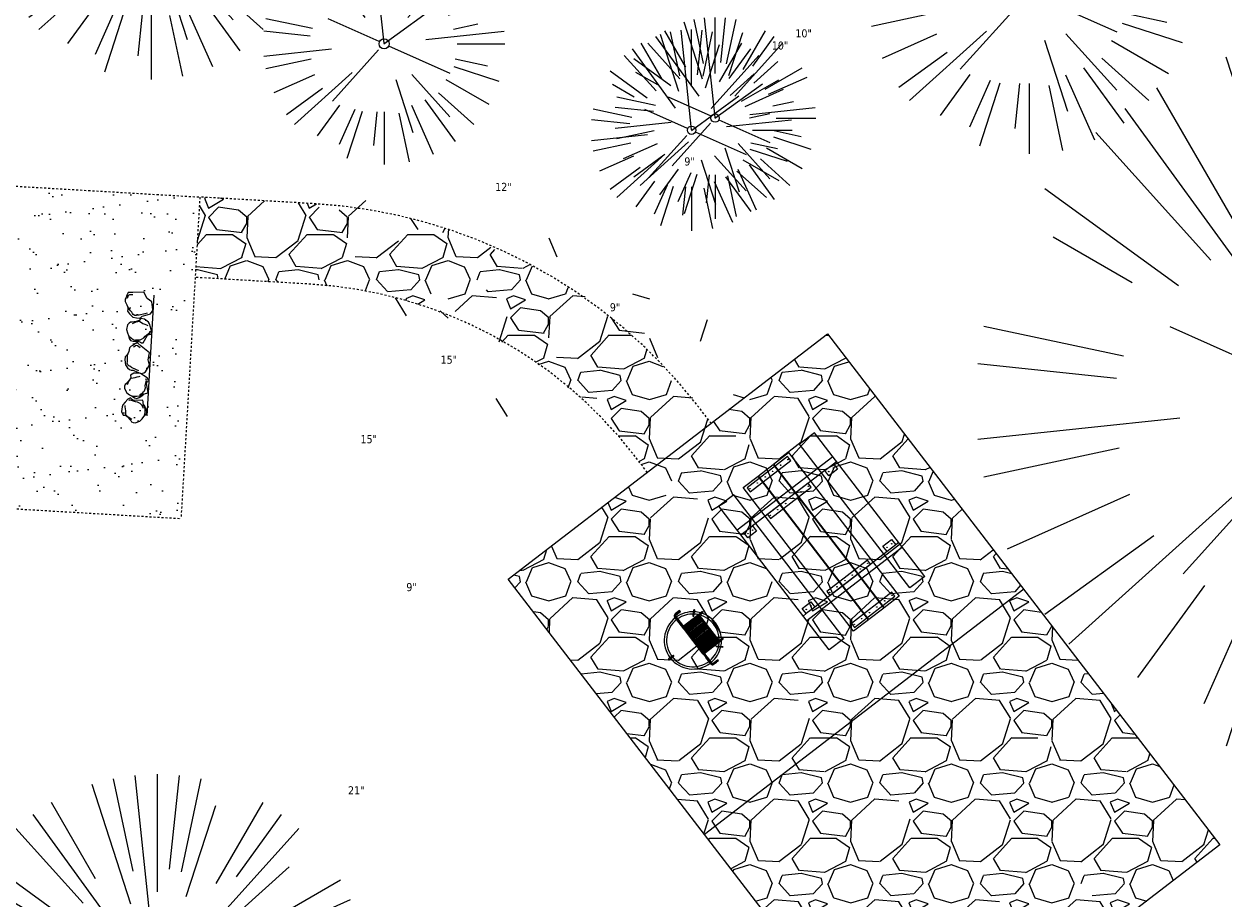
# Model space of a CAD drawing. Header units: feet. Extents: x 1133447 to 1140710, y 647622 to 649877.
# Tile 62 of 84: x 1134814 to 1134874, y 649174 to 649218. Entities that reach past the tile are written whole.
import ezdxf

# ---------------------------------------------------------------- set-up
doc = ezdxf.new("R2010")
doc.units = ezdxf.units.FT
doc.header["$MEASUREMENT"] = 0
doc.linetypes.add('RAD', pattern=[0.13, 0.08, -0.05])
for name, color, linetype, lineweight in [('-ANGLE-IRON', 8, 'Continuous', 25), ('V-SITE-VEGE', 8, 'Continuous', 18), ('V-SITE-VEGE-TEXT', 8, 'Continuous', 18)]:
    doc.layers.add(name, color=color, linetype=linetype, lineweight=lineweight)
for name, color, linetype in [('-BARRIERROCK', 6, 'Continuous'), ('-BOLTS-LAGS-SCREWS', 7, 'Continuous'), ('-CONCRETE', 9, 'Continuous'), ('-HARDWARE', 7, 'Continuous'), ('-TIMBER', 5, 'Continuous'), ('C-CAMPSITE-PADS', 6, 'Continuous'), ('C-PRKG-ASPH', 8, 'Continuous'), ('C-PRKG-GRVL', 8, 'Continuous'), ('C-PRKG-WHEL-STOP', 9, 'Continuous'), ('C-ROAD-GRVL', 1, 'RAD'), ('C-SWLK-GRVL', 6, 'RAD'), ('C-SWLK-GRVL-PATT', 8, 'Continuous'), ('G-XREF', 7, 'Continuous'), ('L-BARRIERROCK', 6, 'Continuous')]:
    doc.layers.add(name, color=color, linetype=linetype)
doc.styles.add('SEI-Dim & Leader', font='tahoma.ttf')

# ---------------------------------------------------------------- blocks, each defined once
blk = doc.blocks.new('V-SITE-VEGE-Coniferious Tree 2')
at = {"color": 0, "linetype": 'ByBlock'}
for p, q in [((-0.0003172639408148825, 0.0025937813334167), (-0.05229705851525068, 0.4972664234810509)), ((-3.601054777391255e-05, 0.2219193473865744), (-3.601054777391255e-05, 0.5000060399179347)), ((0.02890183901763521, 0.2753366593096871), (0.05222503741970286, 0.4972664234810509)), ((-0.0574950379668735, 0.2703678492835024), (-0.1039851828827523, 0.4890788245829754)), ((0.0571938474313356, 0.2692740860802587), (0.1039131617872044, 0.4890788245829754)), ((-0.06264093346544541, 0.1926377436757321), (-0.1545378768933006, 0.4755369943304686)), ((-0.1460065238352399, 0.2528363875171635), (-0.2500390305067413, 0.4330260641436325)), ((0.139142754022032, 0.2410654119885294), (0.2499670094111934, 0.4330260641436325)), ((0.06850648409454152, 0.2109817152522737), (0.1382469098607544, 0.425630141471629)), ((-0.07913071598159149, 0.1088658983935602), (-0.2939353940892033, 0.4045257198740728)), ((0.1868724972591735, 0.2572635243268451), (0.2938633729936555, 0.4045257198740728)), ((-0.1756943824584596, 0.1950752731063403), (-0.3346129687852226, 0.3715878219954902)), ((0.09777767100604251, 0.108636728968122), (0.3345409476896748, 0.3715878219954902)), ((-0.2201011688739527, 0.1598873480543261), (-0.4045617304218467, 0.2938993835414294)), ((0.1919663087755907, 0.1728666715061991), (0.3115823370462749, 0.2805763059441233)), ((0.2487690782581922, 0.143647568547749), (0.4329900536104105, 0.2500030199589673)), ((-0.2844040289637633, 0.1641894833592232), (-0.393144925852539, 0.2269610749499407)), ((0.2658942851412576, 0.1183972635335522), (0.4567507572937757, 0.2033670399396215)), ((-0.0009318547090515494, -0.0006770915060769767), (0.2349564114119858, 0.1707208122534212)), ((-0.2961437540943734, 0.06292784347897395), (-0.4891148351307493, 0.1039491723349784)), ((-0.01992166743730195, 0.008854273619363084), (-0.2318825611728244, 0.1032199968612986)), ((0.2872695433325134, 0.06106323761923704), (0.3884790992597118, 0.08257391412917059)), ((-0.3060292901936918, 0.03215663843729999), (-0.4973024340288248, 0.05226104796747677)), ((0.173080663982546, 0.01818771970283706), (0.497230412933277, 0.05226104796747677)), ((0.3024988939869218, 0), (0.4999700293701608, 0)), ((0.01849546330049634, -0.008260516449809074), (0.2719985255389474, -0.1211160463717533)), ((-0.2182782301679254, -0.02292736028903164), (-0.4973024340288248, -0.05226104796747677)), ((-0.02300503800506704, -0.02554197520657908), (-0.2137781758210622, -0.2373882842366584)), ((-0.302185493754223, -0.0642195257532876), (-0.4891148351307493, -0.1039491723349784)), ((0.2936342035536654, -0.06241742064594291), (0.4274066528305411, -0.09084484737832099)), ((0.2891445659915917, -0.09395946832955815), (0.4755009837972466, -0.1545018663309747)), ((-0.2881436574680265, -0.1282723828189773), (-0.4568227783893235, -0.2033670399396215)), ((-0.1320480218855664, -0.1188660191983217), (-0.3716238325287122, -0.3345769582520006)), ((0.1143820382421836, -0.1271057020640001), (0.2718110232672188, -0.301920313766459)), ((0.04781873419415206, -0.1473038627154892), (0.1192466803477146, -0.3671294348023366)), ((0.2555295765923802, -0.1475434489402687), (0.4329900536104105, -0.2500030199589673)), ((-0.254528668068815, -0.1848980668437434), (-0.4045617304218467, -0.2938993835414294)), ((0.2253521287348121, -0.2029399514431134), (0.3715518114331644, -0.3345769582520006)), ((0.1688618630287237, -0.2324611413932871), (0.2938633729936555, -0.4045257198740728)), ((-0.1842986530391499, -0.2536176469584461), (-0.2766747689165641, -0.3807650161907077)), ((0.1131111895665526, -0.2541280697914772), (0.2033310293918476, -0.4567867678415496)), ((-0.1213812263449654, -0.2725449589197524), (-0.1855903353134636, -0.4167758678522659)), ((-0.09098502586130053, -0.2799408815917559), (-0.1545378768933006, -0.4755369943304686)), ((-0.02966136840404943, -0.2817638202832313), (-0.04434904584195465, -0.4216092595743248)), ((-3.601054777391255e-05, -0.2817638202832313), (-3.601054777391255e-05, -0.5000060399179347)), ((0.06104806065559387, -0.2873055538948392), (0.1039131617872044, -0.4890788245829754))]:
    blk.add_line(p, q, dxfattribs=at)
blk.add_circle((-3.601054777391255e-05, 0), 0.02083358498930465)
blk = doc.blocks.new('C_XBASE-PACTOLA_02403811')
at = {"layer": 'V-SITE-VEGE'}
for p, xscale, yscale, zscale in [((1134820.284, 649222.475), 14.99981880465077, 14.99981880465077, 14.99981880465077), ((1134848.302, 649213.065), 9.999879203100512, 9.999879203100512, 9.999879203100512), ((1134847.131, 649212.461), 9.999879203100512, 9.999879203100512, 9.999879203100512), ((1134879.251, 649198.974), 35.99956513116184, 35.99956513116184, 35.99956513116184), ((1134820.595, 649169.968), 20.99974632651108, 20.99974632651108, 20.99974632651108)]:
    blk.add_blockref('V-SITE-VEGE-Coniferious Tree 2', p, dxfattribs=dict(at, xscale=xscale, yscale=yscale, zscale=zscale))
at = {"layer": 'V-SITE-VEGE', "rotation": 8.537736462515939e-07}
for p, xscale, yscale, zscale in [((1134863.901, 649219.284), 15.99980672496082, 15.99980672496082, 15.99980672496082), ((1134831.859, 649216.754), 11.99985504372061, 11.99985504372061, 11.99985504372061)]:
    blk.add_blockref('V-SITE-VEGE-Coniferious Tree 2', p, dxfattribs=dict(at, xscale=xscale, yscale=yscale, zscale=zscale))
at = {"layer": 'V-SITE-VEGE-TEXT', "char_height": 0.4, "attachment_point": 7, "style": 'SEI-Dim & Leader'}
for s, insert in [('10"', (1134852.288302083, 649217.065)), ('10"', (1134851.117302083, 649216.461)), ('9"', (1134846.771671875, 649210.703)), ('12"', (1134837.3765625, 649209.446)), ('9"', (1134843.071671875, 649203.458)), ('15"', (1134834.664453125, 649200.853)), ('15"', (1134830.684453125, 649196.904)), ('9"', (1134832.961671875, 649189.556)), ('21"', (1134830.066234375, 649179.468))]:
    blk.add_mtext(s, dxfattribs=dict(at, insert=insert))
blk = doc.blocks.new("3'_BarrierRock")
at = {"layer": '-BARRIERROCK', "flags": 128}
for points in [[(7.788745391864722, -10.83599130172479), (15.37584164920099, -7.013299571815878), (15.29339322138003, 5.772875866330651), (15.53940092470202, 11.48821756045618), (12.61293536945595, 13.25443124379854), (9.559602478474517, 14.020650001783), (7.896299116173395, 15.17149251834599), (5.0074623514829, 15.27774238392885), (1.184128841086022, 13.5566322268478), (-1.773717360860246, 12.30032189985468), (-4.668762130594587, 12.49504304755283), (-6.532605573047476, 12.75826500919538), (-9.693894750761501, 10.83101043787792), (-13.81968260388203, 6.597990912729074), (-15.03526147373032, 2.502188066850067), (-15.26967657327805, -0.6090469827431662), (-14.52306864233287, -2.735788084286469), (-13.24140319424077, -4.423817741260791), (-11.73157866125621, -10.28614114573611), (-10.431383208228, -14.56568854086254), (-7.82677889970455, -16.37545728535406), (-5.721542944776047, -17.40100748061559), (3.706213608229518, -16.32156577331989), (7.788745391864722, -10.83599130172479)], [(-9.711106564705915, -10.39331387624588), (-10.5300777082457, -7.445199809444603), (-11.71742566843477, -0.8881917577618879), (-11.78460385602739, 1.381934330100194), (-12.21957472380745, 2.822567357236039), (-12.05729048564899, 4.284038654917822), (-10.69748708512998, 6.20744678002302), (-9.49682440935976, 7.089662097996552), (-8.10341169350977, 7.878026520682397), (-6.436167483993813, 9.303217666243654), (-4.026830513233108, 11.00878191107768), (-1.773717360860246, 12.30032189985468)], [(8.960381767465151, 12.60775377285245), (12.36066444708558, 11.15115335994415), (13.19341137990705, 9.417106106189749), (13.26279921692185, 7.683076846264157), (13.26279921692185, 5.810297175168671)]]:
    blk.add_lwpolyline(points, dxfattribs=at)
blk = doc.blocks.new("5'_BarrierRock")
at = {"layer": 'L-BARRIERROCK', "flags": 128}
for points in [[(3.796977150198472, 25.21031587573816), (-3.971151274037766, 23.41838866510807), (-10.84293678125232, 21.02912666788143), (-17.7147222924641, 19.53586684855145), (-22.19627771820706, 16.54930863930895), (-24.28770915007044, 10.27760197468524), (-26.0803419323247, 0.1233349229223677), (-25.48279766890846, -2.863184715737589), (-26.97668484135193, -7.044335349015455), (-29.06806322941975, -9.732226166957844), (-29.36686187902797, -13.31608058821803), (-11.14168239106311, -24.66494006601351), (-9.05030400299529, -29.74205430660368), (-9.05030400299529, -31.53398151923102), (-8.751505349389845, -33.62457612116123), (-1.87971984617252, -34.52053972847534), (7.680988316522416, -31.83264891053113), (16.04666099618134, -30.04072169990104), (19.63192655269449, -27.3528308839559), (27.10125632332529, -18.69186222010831), (28.89388910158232, -9.433597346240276), (24.11353502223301, -5.551075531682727), (22.02210359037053, 1.616633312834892), (21.42455933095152, 6.096412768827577), (20.82701507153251, 11.17356558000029), (21.12581372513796, 15.05604882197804), (19.03438229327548, 18.63990324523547), (15.15031808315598, 22.22375766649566), (3.796977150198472, 25.21031587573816)], [(-24.28770915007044, -3.759148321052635), (-24.28770915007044, 1.317965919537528), (-22.19627771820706, 8.187007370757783), (-18.61101215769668, 13.26412161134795), (-14.42820234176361, 18.04260703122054), (-11.44048104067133, 19.83453424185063)], [(-20.40364493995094, 4.603152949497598), (-21.8975321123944, -2.56455589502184), (-21.29998785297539, -6.447039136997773), (-20.40364493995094, -9.433597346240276), (-17.11717803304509, -15.70534258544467), (-12.93431516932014, -18.99052961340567), (-6.958872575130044, -26.75553466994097), (-5.46498540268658, -29.44342548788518), (-3.373607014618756, -30.63801791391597), (-1.87971984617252, -30.63801791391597)], [(17.54049512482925, 10.8748981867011), (21.62729471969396, 1.526720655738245), (22.61964785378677, -6.148371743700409), (17.24174951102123, -14.21204419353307), (15.44911673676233, -18.39319482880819), (13.35768530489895, -22.87301285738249), (12.1625967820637, -25.56090367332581)]]:
    blk.add_lwpolyline(points, dxfattribs=at)
blk = doc.blocks.new('Wheel_Stop')
at = {"layer": 'Defpoints'}
blk.add_line((-35.99999999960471, 6.749999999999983), (36, 6.749999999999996), dxfattribs=at)
at = {"layer": 'L-BARRIERROCK'}
for name, p, xscale, yscale, zscale, rotation in [("3'_BarrierRock", (-29.38382167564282, -2.169359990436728), 0.4999999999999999, 0.4999999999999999, 0.4999999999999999, 185.0722838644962), ("5'_BarrierRock", (-14.1621457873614, -1.887886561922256), 0.25, 0.25, 0.25, 185.0722838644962), ("3'_BarrierRock", (2.711236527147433, -1.001804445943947), 0.4999999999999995, 0.4999999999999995, 0.4999999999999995, 145.0722838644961), ("5'_BarrierRock", (19.27620131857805, -0.7989231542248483), 0.25, 0.25, 0.25, 225.0722838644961), ("5'_BarrierRock", (33.95408758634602, -0.1712785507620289), 0.2499999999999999, 0.2499999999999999, 0.2499999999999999, 307.3245524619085)]:
    blk.add_blockref(name, p, dxfattribs=dict(at, xscale=xscale, yscale=yscale, zscale=zscale, rotation=rotation))
blk = doc.blocks.new('10FT_Precast Table')
at = {"layer": '-ANGLE-IRON'}
for p, q in [((-28.53399626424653, 27.12499979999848), (-28.53399626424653, 33.62500020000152)), ((-28.53399626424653, 33.62500020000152), (-24.53403626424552, 33.62500020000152)), ((-24.53403626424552, 33.62500020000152), (-24.53403626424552, 27.12499979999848)), ((28.46604333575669, 27.12499979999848), (28.46604333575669, 33.62500020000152)), ((28.46604333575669, 33.62500020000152), (32.4660033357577, 33.62500020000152)), ((32.4660033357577, 33.62500020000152), (32.4660033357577, 27.12499979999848)), ((-24.53403626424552, 27.12499979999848), (-28.53399626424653, 27.12499979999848)), ((32.4660033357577, 27.12499979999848), (28.46604333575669, 27.12499979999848)), ((-49.49999999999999, 15.84066587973), (-52.49999999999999, 15.84066587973)), ((-52.49999999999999, 15.84066587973), (-52.49999999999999, -14.65933416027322)), ((-49.49999999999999, -14.65933416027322), (-49.49999999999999, 15.84066587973)), ((-25.53399626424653, 15.8406658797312), (-28.53399626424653, 15.8406658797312)), ((-28.53399626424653, 15.8406658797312), (-28.53399626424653, -14.65933416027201)), ((-25.53399626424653, -14.65933416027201), (-25.53399626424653, 15.8406658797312)), ((32.4660033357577, 15.84066587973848), (29.4660033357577, 15.84066587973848)), ((29.4660033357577, 15.84066587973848), (29.4660033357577, -14.65933416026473)), ((32.4660033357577, -14.65933416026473), (32.4660033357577, 15.84066587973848)), ((52.50000000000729, 15.8406658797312), (49.50000000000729, 15.8406658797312)), ((49.50000000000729, 15.8406658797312), (49.50000000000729, -14.65933416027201)), ((52.50000000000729, -14.65933416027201), (52.50000000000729, 15.8406658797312)), ((-52.49999999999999, -14.65933416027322), (-49.49999999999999, -14.65933416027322)), ((-28.53399626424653, -14.65933416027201), (-25.53399626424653, -14.65933416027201)), ((29.4660033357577, -14.65933416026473), (32.4660033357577, -14.65933416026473)), ((49.50000000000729, -14.65933416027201), (52.50000000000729, -14.65933416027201)), ((-28.53399626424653, -33.62500019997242), (-28.53399626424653, -27.12499979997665)), ((-28.53399626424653, -27.12499979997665), (-24.53403626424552, -27.12499979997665)), ((-24.53403626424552, -27.12499979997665), (-24.53403626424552, -33.62500019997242)), ((28.46604333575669, -33.62500019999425), (28.46604333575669, -27.1249997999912)), ((28.46604333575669, -27.1249997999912), (32.4660033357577, -27.1249997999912)), ((32.4660033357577, -27.1249997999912), (32.4660033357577, -33.62500019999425)), ((-24.53403626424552, -33.62500019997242), (-28.53399626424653, -33.62500019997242)), ((32.4660033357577, -33.62500019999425), (28.46604333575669, -33.62500019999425))]:
    blk.add_line(p, q, dxfattribs=at)
at = {"layer": '-BOLTS-LAGS-SCREWS'}
for centre in [(-26.53401626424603, 32.12500020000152), (-26.53401626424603, 28.62499979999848), (30.46602333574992, 32.12500020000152), (30.46602333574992, 28.62499979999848), (-50.99999999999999, 14.84066987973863), (-27.03399626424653, 14.84066987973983), (30.9660033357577, 14.84066987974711), (51.00000000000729, 14.84066987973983), (-50.99999999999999, 9.340670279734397), (-27.03399626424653, 9.340670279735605), (30.9660033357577, 9.34067027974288), (51.00000000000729, 9.340670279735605), (-50.99999999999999, 3.340670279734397), (-27.03399626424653, 3.340670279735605), (30.9660033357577, 3.340670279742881), (51.00000000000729, 3.340670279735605), (-50.99999999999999, -2.159338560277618), (-27.03399626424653, -2.15933856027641), (30.9660033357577, -2.159338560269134), (51.00000000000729, -2.15933856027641), (-50.99999999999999, -8.159338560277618), (-50.99999999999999, -13.65933816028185), (-27.03399626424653, -8.15933856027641), (-27.03399626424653, -13.65933816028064), (30.9660033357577, -8.159338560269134), (30.9660033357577, -13.65933816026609), (51.00000000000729, -8.15933856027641), (51.00000000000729, -13.65933816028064), (-26.53401626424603, -28.62499979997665), (30.46602333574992, -28.6249997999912), (-26.53401626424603, -32.12500019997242), (30.46602333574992, -32.12500019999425)]:
    blk.add_circle(centre, 0.15625000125, dxfattribs=at)
at = {"layer": '-CONCRETE'}
for p, q in [((-32.03399630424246, -35.99999999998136), (-32.03399630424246, 35.99999999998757)), ((-28.53399626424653, 35.99999999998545), (-28.53399626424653, 33.62500020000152)), ((32.4660033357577, 36), (32.4660033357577, 33.62500020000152)), ((35.96600337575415, -35.99999999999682), (35.96600337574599, 35.99999999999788)), ((-28.53399626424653, -27.12499979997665), (-28.53399626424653, 27.12499979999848)), ((32.4660033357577, -27.1249997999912), (32.4660033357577, 27.12499979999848)), ((-28.53399626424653, -35.99999999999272), (-28.53399626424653, -33.62500019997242)), ((32.4660033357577, -33.62500019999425), (32.4660033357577, -36))]:
    blk.add_line(p, q, dxfattribs=at)
at = {"layer": '-TIMBER'}
for p, q in [((-53.99999999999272, 24.74999999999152), (-54, 35.99999999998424)), ((-54, 35.99999999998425), (54, 36.0000000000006)), ((54.00000000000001, 24.75000000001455), (54.00000000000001, 36)), ((-54, 24.74999999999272), (53.99999999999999, 24.74999999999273)), ((-53.99999999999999, 6.465667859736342), (-53.99999999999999, 17.71566785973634)), ((-53.99999999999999, 17.71566785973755), (54, 17.71566785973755)), ((54.00000000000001, 17.71566785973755), (54.00000000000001, 6.46566785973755)), ((-53.99999999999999, 6.46566785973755), (54, 6.46566785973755)), ((-53.99999999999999, -5.034336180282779), (-53.99999999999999, 6.215667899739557)), ((-53.99999999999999, 6.215667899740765), (54, 6.215667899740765)), ((54.00000000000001, 6.215667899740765), (54.00000000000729, -5.034336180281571)), ((54.00000000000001, -5.034336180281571), (-53.99999999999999, -5.034336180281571)), ((-53.99999999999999, -16.53433614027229), (-53.99999999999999, -5.28433614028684)), ((54.00000000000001, -5.284336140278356), (-53.99999999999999, -5.284336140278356)), ((54.00000000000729, -5.28433614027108), (54.00000000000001, -16.53433614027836)), ((54.00000000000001, -16.53433614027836), (-53.99999999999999, -16.53433614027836)), ((-54, -35.99999999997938), (-53.99999999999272, -24.74999999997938)), ((-54, -24.74999999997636), (53.99999999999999, -24.75000000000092)), ((54.00000000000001, -36), (54.00000000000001, -24.75)), ((-54, -35.99999999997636), (53.99999999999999, -36.00000000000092))]:
    blk.add_line(p, q, dxfattribs=at)
blk = doc.blocks.new('*X439')
at = {"color": 0}
for p, q in [((146.0622026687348, 353.5980429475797), (146.1426743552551, 353.6785146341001)), ((146.0622026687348, 352.8909361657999), (146.8122026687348, 353.6409361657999)), ((146.0622026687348, 352.5373827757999), (146.8122026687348, 353.2873827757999)), ((146.0622026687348, 351.8302759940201), (146.8122026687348, 352.5802759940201)), ((146.0622026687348, 351.4767226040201), (146.8122026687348, 352.2267226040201)), ((146.0622026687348, 350.7696158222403), (146.8122026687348, 351.5196158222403)), ((146.3246548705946, 350.6785146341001), (146.8122026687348, 351.1660624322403))]:
    blk.add_line(p, q, dxfattribs=at)
blk = doc.blocks.new('Pilot Rocks FS-30_18_PA')
at = {"layer": '-HARDWARE'}
for p, q in [((-8.817777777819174, 0.04421580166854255), (-17.86666666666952, 0.04421580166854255)), ((-17.86666666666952, 0.04421580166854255), (-12.77892653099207, 0.04421580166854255)), ((-10.20000000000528, 0.04421580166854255), (10.19999999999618, 0.04421580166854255)), ((8.817777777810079, 0.04421580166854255), (17.86666666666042, 0.04421580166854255)), ((12.77892653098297, 0.04421580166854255), (17.86666666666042, 0.04421580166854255)), ((-18.93333333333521, -4.555784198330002), (-18.93333333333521, -1.355784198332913)), ((-18.93333333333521, -1.355784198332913), (-18.86666666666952, -1.355784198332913)), ((-18.86666666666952, -1.355784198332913), (-18.86666666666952, -0.9557841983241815)), ((-18.86666666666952, -1.355784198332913), (-18.86666666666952, -0.9557841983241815)), ((-18.20000000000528, -1.355784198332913), (-18.20000000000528, -0.9557841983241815)), ((-18.20000000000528, -0.9557841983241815), (-18.20000000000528, -1.355784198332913)), ((-18.20000000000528, -1.355784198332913), (-18.13333333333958, -1.355784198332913)), ((-18.13333333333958, -1.355784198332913), (-18.13333333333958, -4.555784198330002)), ((-8.817777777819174, -0.6224508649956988), (-17.86666666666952, -0.6224508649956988)), ((-13.33940419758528, -0.6224508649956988), (-17.86666666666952, -0.6224508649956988)), ((-10.20000000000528, -0.6224508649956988), (10.19999999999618, -0.6224508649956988)), ((-10.20000000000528, -0.6224508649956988), (-10.20000000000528, -11.31238912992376)), ((-9.533333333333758, -0.6224508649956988), (-9.533333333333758, -11.31238912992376)), ((-8.817777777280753, -0.6224508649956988), (-8.817777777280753, -11.64572246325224)), ((-8.284444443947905, -0.6224508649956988), (-8.284444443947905, -11.64572246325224)), ((-7.502222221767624, -0.6224508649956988), (-7.502222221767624, -11.64572246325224)), ((-6.9688888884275, -0.6224508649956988), (-6.9688888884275, -11.64572246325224)), ((-6.18666666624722, -0.6224508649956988), (-6.18666666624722, -11.64572246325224)), ((-5.653333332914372, -0.6224508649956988), (-5.653333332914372, -11.64572246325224)), ((-4.871111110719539, -0.6224508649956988), (-4.871111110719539, -11.64572246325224)), ((-4.337777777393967, -0.6224508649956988), (-4.337777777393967, -11.64572246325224)), ((-3.555555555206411, -0.6224508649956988), (-3.555555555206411, -11.64572246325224)), ((-3.022222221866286, -0.6224508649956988), (-3.022222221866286, -11.64572246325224)), ((-2.23999999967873, -0.6224508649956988), (-2.23999999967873, -11.64572246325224)), ((-1.706666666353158, -0.6224508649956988), (-1.706666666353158, -11.64572246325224)), ((-0.9244444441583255, -0.6224508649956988), (-0.9244444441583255, -11.64572246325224)), ((-0.3911111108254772, -0.6224508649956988), (-0.3911111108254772, -11.64572246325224)), ((0.3911111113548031, -0.6224508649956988), (0.3911111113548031, -11.64572246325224)), ((0.9244444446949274, -0.6224508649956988), (0.9244444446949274, -11.64572246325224)), ((1.706666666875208, -0.6224508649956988), (1.706666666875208, -11.64572246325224)), ((2.240000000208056, -0.6224508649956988), (2.240000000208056, -11.64572246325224)), ((3.022222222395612, -0.6224508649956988), (3.022222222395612, -11.64572246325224)), ((3.555555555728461, -0.6224508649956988), (3.555555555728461, -11.64572246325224)), ((4.337777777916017, -0.6224508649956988), (4.337777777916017, -11.64572246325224)), ((4.871111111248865, -0.6224508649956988), (4.871111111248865, -11.64572246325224)), ((5.653333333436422, -0.6224508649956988), (5.653333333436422, -11.64572246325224)), ((6.18666666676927, -0.6224508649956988), (6.18666666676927, -11.64572246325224)), ((6.968888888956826, -0.6224508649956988), (6.968888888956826, -11.64572246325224)), ((7.502222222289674, -0.6224508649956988), (7.502222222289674, -11.64572246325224)), ((8.28444444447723, -0.6224508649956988), (8.28444444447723, -11.64572246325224)), ((8.817777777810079, -0.6224508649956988), (8.817777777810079, -11.64572246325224)), ((17.86666666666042, -0.6224508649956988), (8.817777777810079, -0.6224508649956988)), ((9.533333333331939, -0.6224508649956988), (9.533333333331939, -11.31238912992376)), ((10.19999999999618, -0.6224508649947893), (10.19999999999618, -11.31238912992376)), ((18.13333333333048, -4.555784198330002), (18.13333333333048, -1.355784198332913)), ((18.13333333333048, -1.355784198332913), (18.19999999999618, -1.355784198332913)), ((18.93333333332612, -4.555784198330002), (18.13333333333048, -4.555784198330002)), ((18.19999999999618, -1.355784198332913), (18.19999999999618, -0.9557841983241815)), ((18.19999999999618, -1.355784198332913), (18.19999999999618, -0.9557841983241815)), ((18.86666666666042, -1.355784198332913), (18.86666666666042, -0.9557841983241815)), ((18.86666666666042, -0.9557841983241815), (18.86666666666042, -1.355784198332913)), ((18.86666666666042, -1.355784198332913), (18.93333333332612, -1.355784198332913)), ((18.93333333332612, -1.355784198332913), (18.93333333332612, -4.555784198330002)), ((-10.20000000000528, -11.31238912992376), (-10.20000000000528, -14.84572246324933)), ((-10.20000000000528, -13.68324198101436), (-10.20000000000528, -14.84572246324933)), ((-9.533333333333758, -11.31238912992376), (-9.533333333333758, -14.84572246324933)), ((-9.533333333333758, -11.64572246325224), (9.533333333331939, -11.64572246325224)), ((-9.533333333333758, -12.31238912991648), (9.533333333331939, -12.31238912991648)), ((9.533333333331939, -11.31238912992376), (9.533333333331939, -14.84572246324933)), ((10.19999999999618, -11.31238912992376), (10.19999999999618, -14.84572246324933)), ((10.19999999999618, -14.84572246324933), (10.19999999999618, -13.68324198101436)), ((-9.533333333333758, -14.84572246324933), (-9.533333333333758, -14.47618734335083)), ((9.533333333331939, -14.47618734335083), (9.533333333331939, -14.84572246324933))]:
    blk.add_line(p, q, dxfattribs=at)
at = {"layer": '-HARDWARE', "flags": 128}
for points in [[(0.04426932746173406, 18.18944163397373, 1), (-0.6223972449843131, 18.18908719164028), (-0.6206959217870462, 14.98908764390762, 1), (0.04597065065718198, 14.98944208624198), (0.04426932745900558, 18.18944163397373)], [(-11.77825193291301, -8.933957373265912, -1), (-11.29140720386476, -9.3893985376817), (-13.47752479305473, -11.72625323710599, -1), (-13.96436952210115, -11.27081207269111), (-11.77825193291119, -8.93395737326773)], [(11.77825193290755, -8.933957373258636, 1), (11.29140720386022, -9.389398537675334), (13.47752479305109, -11.72625323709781, 1), (13.96436952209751, -11.27081207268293), (11.77825193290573, -8.933957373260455)]]:
    blk.add_lwpolyline(points, format="xyb", dxfattribs=at)
at = {"layer": '-HARDWARE'}
for points in [[(-18.93333333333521, -4.555784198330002), (-18.93333333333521, -1.355784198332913), (-18.13333333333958, -1.355784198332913), (-18.13333333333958, -4.555784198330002)], [(-7.502222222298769, -11.64572246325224), (-8.28444444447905, -11.64572246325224), (-8.28444444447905, -0.6224508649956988), (-7.502222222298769, -0.6224508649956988)], [(-6.186666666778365, -11.64572246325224), (-6.968888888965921, -11.64572246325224), (-6.968888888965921, -0.6224508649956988), (-6.186666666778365, -0.6224508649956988)], [(-4.87111111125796, -11.64572246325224), (-5.653333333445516, -11.64572246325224), (-5.653333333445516, -0.6224508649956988), (-4.87111111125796, -0.6224508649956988)], [(-3.555555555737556, -11.64572246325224), (-4.337777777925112, -11.64572246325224), (-4.337777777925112, -0.6224508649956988), (-3.555555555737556, -0.6224508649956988)], [(-2.240000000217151, -11.64572246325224), (-3.022222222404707, -11.64572246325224), (-3.022222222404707, -0.6224508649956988), (-2.240000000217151, -0.6224508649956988)], [(-0.9244444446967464, -11.64572246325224), (-1.706666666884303, -11.64572246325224), (-1.706666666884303, -0.6224508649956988), (-0.9244444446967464, -0.6224508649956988)], [(-0.3911111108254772, -11.64572246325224), (0.3911111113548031, -11.64572246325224), (0.3911111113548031, -0.6224508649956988), (-0.3911111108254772, -0.6224508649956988)], [(0.9244444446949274, -11.64572246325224), (1.706666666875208, -11.64572246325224), (1.706666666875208, -0.6224508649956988), (0.9244444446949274, -0.6224508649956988)], [(2.240000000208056, -11.64572246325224), (3.022222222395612, -11.64572246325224), (3.022222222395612, -0.6224508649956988), (2.240000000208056, -0.6224508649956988)], [(3.555555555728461, -11.64572246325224), (4.337777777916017, -11.64572246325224), (4.337777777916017, -0.6224508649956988), (3.555555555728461, -0.6224508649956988)], [(4.871111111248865, -11.64572246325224), (5.653333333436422, -11.64572246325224), (5.653333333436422, -0.6224508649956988), (4.871111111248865, -0.6224508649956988)], [(6.18666666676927, -11.64572246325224), (6.968888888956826, -11.64572246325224), (6.968888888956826, -0.6224508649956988), (6.18666666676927, -0.6224508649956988)], [(7.502222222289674, -11.64572246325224), (8.28444444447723, -11.64572246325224), (8.28444444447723, -0.6224508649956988), (7.502222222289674, -0.6224508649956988)], [(18.93333333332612, -4.555784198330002), (18.93333333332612, -1.355784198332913), (18.13333333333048, -1.355784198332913), (18.13333333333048, -4.555784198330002)]]:
    blk.add_lwpolyline(points, close=True, dxfattribs=at)
for centre, radius, start, end in [((0, 9.094947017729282e-13), 17.06666666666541, 0.1484403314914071, 179.8515596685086), ((0, 0), 15.73333333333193, 0.1610200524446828, 179.8389799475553), ((-17.86666666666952, -0.9557841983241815), 1, 90, 180), ((-17.86666666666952, -0.9557841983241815), 1, 90, 180), ((17.86666666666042, -0.9557841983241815), 1, 0, 90), ((17.86666666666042, -0.9557841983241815), 1, 0, 90), ((-17.86666666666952, -0.9557841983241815), 0.3333333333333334, 90, 180), ((-17.86666666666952, -0.9557841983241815), 0.3333333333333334, 90, 180), ((0, 9.094947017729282e-13), 17.06666666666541, 182.0901397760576, 220.7490543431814), ((0, 0), 15.73333333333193, 182.2673591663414, 220.2247561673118), ((0, 0), 15.73333333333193, 319.7752438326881, 357.7326408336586), ((0, 9.094947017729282e-13), 17.06666666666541, 319.2509456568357, 357.9098602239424), ((17.86666666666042, -0.9557841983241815), 0.3333333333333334, 0, 90), ((17.86666666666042, -0.9557841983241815), 0.3333333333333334, 0, 90), ((-9.094947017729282e-13, 1.818989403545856e-12), 17.06666666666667, 220.7490543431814, 233.2977773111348), ((-9.094947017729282e-13, 1.818989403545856e-12), 15.73333333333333, 220.2247561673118, 229.5860659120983), ((-9.866666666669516, -11.64572246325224), 0.3333333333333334, 0, 180), ((-9.094947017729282e-13, 1.818989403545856e-12), 15.73333333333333, 232.7040475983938, 307.2959524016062), ((-9.094947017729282e-13, 1.818989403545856e-12), 17.06666666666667, 236.0413981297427, 303.9586018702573), ((9.866666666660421, -11.64572246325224), 0.3333333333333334, 0, 180), ((-9.094947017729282e-13, 1.818989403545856e-12), 15.73333333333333, 310.4139340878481, 319.7752438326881), ((-6.821210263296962e-11, 6.548361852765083e-11), 17.06666666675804, 306.7022226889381, 319.2509456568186), ((-9.866666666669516, -14.84572246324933), 0.3333333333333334, 180, 0), ((-9.866666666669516, -14.84572246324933), 0.3333333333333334, 180, 0), ((9.866666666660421, -14.84572246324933), 0.3333333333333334, 180, 0), ((9.866666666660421, -14.84572246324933), 0.3333333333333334, 180, 0)]:
    blk.add_arc(centre, radius, start, end, dxfattribs=at)
at = {"layer": '-HARDWARE', "rotation": 180}
for p, xscale, yscale, zscale in [((137.6663495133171, 372.583162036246), 1.066666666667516, 1.066666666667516, 1.066666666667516), ((-137.6663495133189, 372.583162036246), -1.066666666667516, 1.066666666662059, 1.066666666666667)]:
    blk.add_blockref('*X439', p, dxfattribs=dict(at, xscale=xscale, yscale=yscale, zscale=zscale))
blk = doc.blocks.new('C_PBASE-PACTOLA_02403811')
at = {"layer": 'C-CAMPSITE-PADS'}
blk.add_lwpolyline([(1134873.379357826, 649176.9662107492), (1134857.520627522, 649164.7801255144), (1134838.02289113, 649190.1540940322), (1134853.881621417, 649202.3401792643)], close=True, dxfattribs=at)
at = {"layer": 'C-ROAD-GRVL'}
for p, q in [((1134790.012762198, 649211.0631577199), (1134822.706378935, 649209.1422404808)), ((1134822.706378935, 649209.1422404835), (1134821.767915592, 649193.1697864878))]:
    blk.add_line(p, q, dxfattribs=at)
at = {"layer": 'C-ROAD-GRVL', "flags": 128}
blk.add_lwpolyline([(1134757.290508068, 649188.9185596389, -0.2090786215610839), (1134776.083814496, 649195.8539611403), (1134821.76791555, 649193.1697864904)], format="xyb", dxfattribs=at)
at = {"layer": 'C-SWLK-GRVL', "flags": 128}
for points in [[(1134848.104824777, 649197.9012024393), (1134847.495520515, 649198.6941389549, 0.2175701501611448), (1134828.404174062, 649208.8074658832), (1134822.706378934, 649209.1422404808)], [(1134844.933078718, 649195.4639853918), (1134844.323774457, 649196.2569219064, 0.2175701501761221), (1134828.169558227, 649204.8143523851), (1134822.471763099, 649205.1491269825)]]:
    blk.add_lwpolyline(points, format="xyb", dxfattribs=at)
at = {"layer": 'Defpoints'}
blk.add_lwpolyline([(1134863.630489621, 649189.6531950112), (1134847.771759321, 649177.4671097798)], dxfattribs=at)
at = {"layer": '-HARDWARE', "xscale": 0.08333333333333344, "yscale": 0.08333333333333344, "zscale": 0.08333333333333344, "rotation": 127.5392135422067}
blk.add_blockref('Pilot Rocks FS-30_18_PA', (1134847.196803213, 649187.1143850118), dxfattribs=at)
at = {"xscale": 0.08333333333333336, "yscale": 0.08333333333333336, "zscale": 0.08333333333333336, "rotation": 127.5392135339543}
blk.add_blockref('10FT_Precast Table', (1134853.601968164, 649192.0362094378), dxfattribs=at)
at = {"layer": 'C-PRKG-WHEL-STOP', "xscale": 0.08333333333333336, "yscale": 0.08333333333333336, "zscale": 0.08333333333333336, "rotation": 266.6374455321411}
blk.add_blockref('Wheel_Stop', (1134819.679058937, 649201.306314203), dxfattribs=at)
blk = doc.blocks.new('C_PHTCH-PACTOLA_02403811')
at = {"layer": 'C-PRKG-ASPH'}
h = blk.add_hatch(dxfattribs=at)
h.set_pattern_fill('ANSI31', color=256, scale=10, angle=70)
h.set_pattern_definition([(115, (0, 0), (-1.132884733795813, -0.5282728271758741), [])])
edge = h.paths.add_edge_path(flags=16)
edge.add_arc((1135093.567290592, 648760.3570235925), 541.9999999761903, 143.5703577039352, 153.2664360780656, ccw=False)
edge.add_arc((1135093.567290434, 648760.3570237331), 541.9999997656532, 133.8742793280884, 143.5703577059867, ccw=False)
edge.add_line((1134717.918854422, 649151.0643979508), (1134791.743864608, 649222.0439889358))
edge.add_arc((1134924.814897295, 649083.6384245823), 191.9999999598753, 124.33581191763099, 133.8742793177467, ccw=False)
edge.add_line((1134816.518779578, 649242.1816391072), (1134837.543218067, 649256.5428028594))
edge.add_arc((1134886.614896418, 649184.7029087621), 87.00000000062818, 64.86660358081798, 124.33581191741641, ccw=False)
edge.add_line((1134923.566161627, 649263.4658695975), (1134945.862647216, 649253.0055803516))
edge.add_arc((1134736.896871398, 648807.5874571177), 491.9999999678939, 56.45911934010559, 64.86660355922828, ccw=False)
edge.add_line((1135008.742528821, 649217.6654234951), (1135070.901654, 649176.4593855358))
edge.add_arc((1135036.644680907, 649124.7828938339), 62.00000000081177, -10.868034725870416, 56.45911933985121, ccw=False)
edge.add_line((1135097.532652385, 649113.0929439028), (1135091.831089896, 649083.3959326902))
edge.add_arc((1135001.481196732, 649100.7423100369), 92.00000001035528, 337.8486329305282, 349.13196525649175, ccw=False)
edge.add_line((1135086.690765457, 649066.0532714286), (1135029.43531187, 648925.4119419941))
edge.add_arc((1134573.749357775, 649110.9228871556), 491.9999995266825, 335.73595333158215, 337.84863296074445, ccw=False)
edge.add_line((1135022.286728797, 648908.7392420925), (1134970.105907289, 648792.9779079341))
edge.add_line((1134970.105907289, 648792.9779079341), (1134955.070696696, 648759.622817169))
edge.add_arc((1134506.533324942, 648961.8064625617), 492.0000003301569, 331.3465562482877, 335.7359533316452, ccw=False)
edge.add_line((1134938.281078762, 648725.8872446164), (1134902.771388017, 648660.9021647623))
edge.add_arc((1134778.161263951, 648728.9926705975), 142.0000000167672, 305.95733191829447, 331.34655630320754, ccw=False)
edge.add_line((1134861.541195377, 648614.0501326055), (1134757.483908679, 648538.5664206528))
edge.add_arc((1134835.579196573, 648430.9089730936), 133.0000000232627, 125.9573319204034, 166.4171722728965)
edge.add_arc((1134672.277915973, 648470.363906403), 35.00000000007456, 244.10855969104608, 346.41717227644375, ccw=False)
edge.add_arc((1134691.461854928, 648509.9128519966), 78.95614352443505, 214.9055155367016, 244.1168481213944, ccw=False)
edge.add_line((1134626.710174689, 648464.732186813), (1134623.062749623, 648469.9579645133))
edge.add_arc((1134821.506139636, 648608.4650796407), 241.9999999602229, 191.1167612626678, 214.9138039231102, ccw=False)
edge.add_line((1134584.046954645, 648561.8052956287), (1134566.403948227, 648651.5934078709))
edge.add_arc((1135049.172208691, 648746.4554480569), 491.9999999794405, 187.9519260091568, 191.1167612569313, ccw=False)
edge.add_line((1134561.903038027, 648678.391101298), (1134552.825444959, 648743.3771249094))
edge.add_arc((1134842.017716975, 648783.7730382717), 292.0000000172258, 166.3961174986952, 187.9519260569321, ccw=False)
edge.add_line((1134558.209758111, 648852.4537669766), (1134566.77306571, 648887.8397463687))
edge.add_arc((1135093.567290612, 648760.357023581), 542.0000000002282, 158.0478401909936, 166.396117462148, ccw=False)
edge.add_arc((1135093.567290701, 648760.357023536), 542.0000000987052, 153.2664360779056, 158.0478401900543, ccw=False)
edge = h.paths.add_edge_path()
edge.add_line((1134664.934415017, 648091.0186503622), (1134641.753924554, 648097.236757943))
edge.add_arc((1135131.441785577, 647965.8792352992), 506.9999999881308, 154.1154939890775, 164.9840567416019, ccw=False)
edge.add_arc((1135131.44177555, 647965.8792402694), 506.9999887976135, 153.4314984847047, 154.115493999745, ccw=False)
edge.add_arc((1134241.513528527, 648410.9103548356), 488.0000000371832, 333.4314984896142, 338.6383717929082)
edge.add_line((1134695.987914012, 648233.1548120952), (1134704.112198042, 648253.9264793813))
edge.add_arc((1134529.027803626, 648322.4060737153), 188.0000000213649, 338.6383717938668, 377.1954705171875)
edge.add_arc((1134651.306425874, 648360.2470375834), 60.00000000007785, 17.1954705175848, 74.97265706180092)
edge.add_line((1134666.863224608, 648418.1951696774), (1134661.500576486, 648419.8056636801))
edge.add_arc((1134691.489318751, 648509.9450223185), 94.99699278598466, 223.9418846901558, 251.5980721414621, ccw=False)
edge.add_arc((1134691.535842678, 648509.9839590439), 95.05751145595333, 214.9165962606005, 223.9393241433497, ccw=False)
edge.add_line((1134613.590003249, 648455.5746160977), (1134609.942525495, 648460.8004692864))
edge.add_arc((1134821.506139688, 648608.4650796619), 258.0000000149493, 191.1167612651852, 214.9138039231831, ccw=False)
edge.add_line((1134568.347173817, 648558.7203512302), (1134550.704167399, 648648.5084634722))
edge.add_arc((1135049.172208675, 648746.4554480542), 507.9999999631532, 187.9519260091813, 191.1167612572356, ccw=False)
edge.add_line((1134546.056886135, 648676.177626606), (1134536.979293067, 648741.163650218))
edge.add_arc((1134842.01771694, 648783.7730382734), 307.9999999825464, 166.3961174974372, 187.9519260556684, ccw=False)
edge.add_line((1134542.658637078, 648856.2170945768), (1134551.221944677, 648891.6030739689))
edge.add_arc((1135093.567290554, 648760.3570237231), 557.9999999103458, 163.9213237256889, 166.3961174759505, ccw=False)
edge.add_arc((1134538.177323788, 648920.4382053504), 19.99999999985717, 343.9213237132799, 402.7699397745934)
edge.add_line((1134552.859048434, 648934.0193305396), (1134533.446357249, 648955.005204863))
edge.add_arc((1135093.567290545, 648760.3570234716), 592.9783928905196, 146.0187423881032, 160.8370986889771, ccw=False)
edge.add_line((1134601.857481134, 649091.7855040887), (1134616.582948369, 649064.0343807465))
edge.add_arc((1134620.999668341, 649066.3780071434), 5.000000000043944, 207.9515834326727, 327.0740857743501)
edge.add_arc((1135093.567290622, 648760.3570235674), 558.0000000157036, 133.8742793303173, 147.0740857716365, ccw=False)
edge.add_line((1134706.829601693, 649162.5981949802), (1134780.654611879, 649233.5777859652))
edge.add_arc((1134924.814897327, 649083.6384245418), 208.0000000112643, 124.3358119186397, 133.8742793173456, ccw=False)
edge.add_line((1134807.494103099, 649255.3935736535), (1134828.518541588, 649269.7547374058))
edge.add_arc((1134886.614896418, 649184.7029087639), 102.9999999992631, 64.86660357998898, 124.33581191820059, ccw=False)
edge.add_line((1134930.361796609, 649277.9510118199), (1134952.658282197, 649267.4907225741))
edge.add_arc((1134736.896871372, 648807.5874570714), 508.0000000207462, 56.4591193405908, 64.86660355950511, ccw=False)
edge.add_line((1135017.583038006, 649231.0012923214), (1135079.742163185, 649189.7952543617))
edge.add_arc((1135036.644680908, 649124.782893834), 77.99999999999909, -10.868034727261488, 56.45911934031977, ccw=False)
edge.add_line((1135113.245677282, 649110.0761826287), (1135107.544114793, 649080.3791714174))
edge.add_arc((1135001.481196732, 649100.7423100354), 108.0000000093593, 337.84863293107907, 349.131965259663, ccw=False)
edge.add_line((1135101.509820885, 649060.0203951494), (1135044.254367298, 648919.3790657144))
edge.add_arc((1134573.749357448, 649110.9228872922), 507.9999998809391, 335.7359533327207, 337.84863295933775, ccw=False)
edge.add_line((1135036.873309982, 648902.1641641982), (1134969.657277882, 648753.0477392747))
edge.add_arc((1134506.53332524, 648961.8064624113), 507.9999999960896, 331.346556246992, 335.73595333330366, ccw=False)
edge.add_line((1134952.321656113, 648718.215074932), (1134916.811965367, 648653.2299950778))
edge.add_arc((1134778.161263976, 648728.9926705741), 157.9999999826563, 305.9573319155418, 331.3465563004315, ccw=False)
edge.add_line((1134870.936117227, 648601.0988607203), (1134766.878830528, 648525.6151487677))
edge.add_arc((1134835.579196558, 648430.9089731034), 117.0000000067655, 125.9573319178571, 162.264860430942)
edge.add_arc((1134752.713885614, 648457.4106757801), 29.99999999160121, 162.264860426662, 196.8024120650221)
edge.add_arc((1134835.579196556, 648430.9089731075), 113.0000000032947, 170.9217318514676, 197.5476736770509)
edge.add_line((1134727.837491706, 648396.8395581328), (1134731.162683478, 648386.3239143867))
edge.add_arc((1134529.027802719, 648322.4060734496), 212.0000009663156, 11.340079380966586, 17.54767372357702, ccw=False)
edge.add_arc((1134529.055568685, 648322.403813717), 211.9732215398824, -20.64909134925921, 11.342153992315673, ccw=False)
edge.add_arc((1134759.869013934, 648235.3149369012), 34.72371615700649, 159.1871917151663, 239.4135572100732)
edge.add_line((1134742.200276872, 648205.422593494), (1134709.513, 648185.696))
edge.add_line((1134709.513, 648185.696), (1134698.996135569, 648181.0065459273))
edge.add_arc((1135131.441785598, 647965.8792352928), 483.0000000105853, 153.5511843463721, 164.9840567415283)
at = {"layer": 'C-PRKG-GRVL'}
h = blk.add_hatch(dxfattribs=at)
h.set_pattern_fill('AR-SAND', color=256)
h.set_pattern_definition([(37.50000000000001, (0, 0), (-0.06299335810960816, 1.926823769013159), [0, -1.52, 0, -1.7, 0, -1.625]), (7.499999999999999, (0, 0), (1.769776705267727, 2.82214606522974), [0, -0.82, 0, -1.37, 0, -0.525]), (327.5, (-1.23, 0), (3.114141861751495, 0.005659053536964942), [0, -0.5, 0, -1.8, 0, -2.35]), (317.5, (-1.23, 0), (3.006126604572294, 0.8776755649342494), [0, -0.25, 0, -1.18, 0, -1.35])])
edge = h.paths.add_edge_path()
edge.add_line((1134776.083814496, 649195.8539611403), (1134821.76791555, 649193.1697864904))
edge.add_line((1134821.76791555, 649193.1697864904), (1134822.706378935, 649209.1422404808))
edge.add_line((1134822.706378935, 649209.1422404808), (1134790.012762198, 649211.0631577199))
edge.add_arc((1134790.247378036, 649215.0562712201), 4.000000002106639, 133.8742793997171, 266.6374457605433, ccw=False)
edge.add_line((1134787.475064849, 649217.9397204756), (1134757.290508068, 649188.9185596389))
edge.add_arc((1134774.617465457, 649170.8970017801), 25.00000000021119, 86.63744564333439, 133.8742793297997, ccw=False)
at = {"layer": 'C-SWLK-GRVL-PATT'}
h = blk.add_hatch(dxfattribs=at)
h.set_pattern_fill('GRAVEL', color=256, scale=5)
h.set_pattern_definition([(228.012787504, (3.6, 5), (-40.00000000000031, -45.00000000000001), [0.67268, -66.5954402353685]), (184.969740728, (3.15, 4.5), (59.99999999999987, 5.000000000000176), [1.15434, -114.27962380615]), (132.510447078, (2, 4.4), (50.00000000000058, -54.99999999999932), [0.8139400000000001, -80.5801629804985]), (267.273689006, (0.05, 3.15), (5.000000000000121, 100.0000000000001), [1.05119, -104.067790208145]), (292.833654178, (0, 2.1), (-24.99999999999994, 60.00000000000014), [1.030775, -102.0468656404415]), (357.273689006, (0.4, 1.15), (-100.0000000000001, 5.000000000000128), [1.05119, -104.067790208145]), (37.6942404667, (1.45, 1.1), (-64.99999999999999, -49.99999999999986), [1.390145, -137.62424274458]), (72.2553283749, (2.55, 1.95), (35.00000000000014, 110), [1.31244, -129.9316074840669]), (121.429565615, (2.95, 3.2), (-40.0000000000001, 64.99999999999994), [1.05475, -104.420365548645]), (175.236358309, (2.4, 4.1), (54.99999999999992, -5.00000000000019), [1.20416, -59.0038128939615]), (222.397437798, (1.2, 4.2), (-59.99999999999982, -54.99999999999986), [1.55724, -154.1668750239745]), (138.814074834, (5, 3.1), (-35.00000000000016, 30), [0.5315049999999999, -52.61922406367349]), (171.46923439, (4.600000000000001, 3.45), (64.99999999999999, -9.999999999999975), [1.011185, -100.107557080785]), (225, (3.6, 3.6), (-5.551115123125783e-16, -4.999999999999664), [0.707105, -6.3639628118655]), (203.198590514, (3.25, 4.2), (24.99999999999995, 9.999999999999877), [0.38079, -37.6980755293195]), (291.801409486, (2.9, 4.050000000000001), (-4.99999999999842, 15.00000000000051), [0.538515, -26.3873090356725]), (30.96375653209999, (3.1, 3.55), (15.00000000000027, 9.999999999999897), [0.874645, -28.2801144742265]), (161.565051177, (3.85, 4), (10.00000000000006, -4.999999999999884), [0.632455, -15.178933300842]), (16.389540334, (0, 4.050000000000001), (49.99999999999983, 15.00000000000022), [0.886, -87.714225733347]), (70.3461759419, (0.8500000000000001, 4.3), (-20.0000000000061, -55.00000000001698), [0.7433049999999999, -73.58703873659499]), (293.198590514, (3.85, 5), (-9.999999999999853, 24.99999999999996), [0.761575, -37.3172905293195]), (343.610459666, (4.149999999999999, 4.3), (-49.99999999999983, 15.00000000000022), [0.8859999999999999, -87.71422573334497]), (339.44395478, (0, 0.95), (-25.00000000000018, 10.00000000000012), [0.8543999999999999, -41.86561872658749]), (294.775140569, (0.8, 0.65), (-25.00000000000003, 55.00000000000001), [0.71589, -70.87321531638]), (66.8014094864, (3.9, 0), (9.999999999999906, 24.99999999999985), [0.761575, -37.3172905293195]), (17.3540246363, (4.2, 0.7000000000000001), (-64.99999999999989, -19.99999999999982), [0.838155, -82.97711807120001]), (69.44395478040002, (1.45, 0), (-10.00000000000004, -24.99999999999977), [0.4272, -42.29281872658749]), (101.309932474, (3.6, 0), (-4.999999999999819, 20.00000000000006), [0.25495, -25.240147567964]), (165.963756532, (3.55, 0.25), (14.99999999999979, -5.000000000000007), [1.030775, -19.5847531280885]), (186.009005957, (2.55, 0.5), (50.00000000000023, 4.999999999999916), [0.9552499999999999, -94.56961587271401]), (303.690067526, (3.1, 3.1), (-4.999999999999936, 9.999999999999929), [0.7211099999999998, -17.30664637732]), (353.157226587, (3.5, 2.5), (85.00000000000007, -10.00000000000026), [1.25897, -124.6378131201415]), (60.9453959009, (4.75, 2.35), (-19.99999999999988, -34.99999999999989), [0.51478, -50.963370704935]), (90, (5, 2.8), (-4.999999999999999, 5), [0.3, -4.699999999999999]), (120.256437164, (2.45, 0.65), (20.00000000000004, -35.00000000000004), [0.69462, -68.76759994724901]), (48.01278750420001, (2.1, 1.25), (40, 44.99999999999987), [1.34536, -65.92276023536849]), (0, (3, 2.25), (5, 5), [1.3, -3.7]), (325.3048464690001, (4.3, 2.25), (50.0000000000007, -34.99999999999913), [0.7905699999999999, -78.26637150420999]), (254.054604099, (4.95, 1.8), (-5.000000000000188, -20.00000000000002), [0.72801, -35.6725394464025]), (207.645975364, (4.75, 1.1), (-94.99999999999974, -50.00000000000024), [1.185325, -117.347370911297]), (175.42607874, (3.7, 0.55), (-64.99999999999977, 5.000000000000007), [1.253995, -124.1453670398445])])
edge = h.paths.add_edge_path()
edge.add_line((1134822.471763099, 649205.1491269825), (1134822.706378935, 649209.1422404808))
edge.add_line((1134822.706378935, 649209.1422404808), (1134828.404174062, 649208.8074658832))
edge.add_arc((1134826.879171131, 649182.8522281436), 26.00000000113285, 37.53921355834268, 86.63744579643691, ccw=False)
edge.add_line((1134847.495520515, 649198.6941389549), (1134848.104824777, 649197.9012024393))
edge.add_line((1134848.104824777, 649197.9012024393), (1134853.881621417, 649202.3401792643))
edge.add_line((1134853.881621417, 649202.3401792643), (1134873.379357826, 649176.9662107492))
edge.add_line((1134873.379357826, 649176.9662107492), (1134857.520627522, 649164.7801255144))
edge.add_line((1134857.520627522, 649164.7801255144), (1134838.02289113, 649190.1540940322))
edge.add_line((1134838.02289113, 649190.1540940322), (1134844.933078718, 649195.4639853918))
edge.add_line((1134844.933078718, 649195.4639853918), (1134844.323774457, 649196.2569219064))
edge.add_arc((1134826.879171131, 649182.8522281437), 22.00000000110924, 37.53921355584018, 86.63744579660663)
edge.add_line((1134828.169558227, 649204.8143523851), (1134822.471763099, 649205.1491269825))

msp = doc.modelspace()

# ---------------------------------------------------------------- block references
at = {"layer": 'G-XREF'}
msp.add_blockref('C_XBASE-PACTOLA_02403811', (0, 0), dxfattribs=at)

# ---------------------------------------------------------------- next in the draw order: block references
for name in ['C_PBASE-PACTOLA_02403811', 'C_PHTCH-PACTOLA_02403811']:
    msp.add_blockref(name, (0, 0), dxfattribs=at)

doc.saveas('drawing.dxf')
